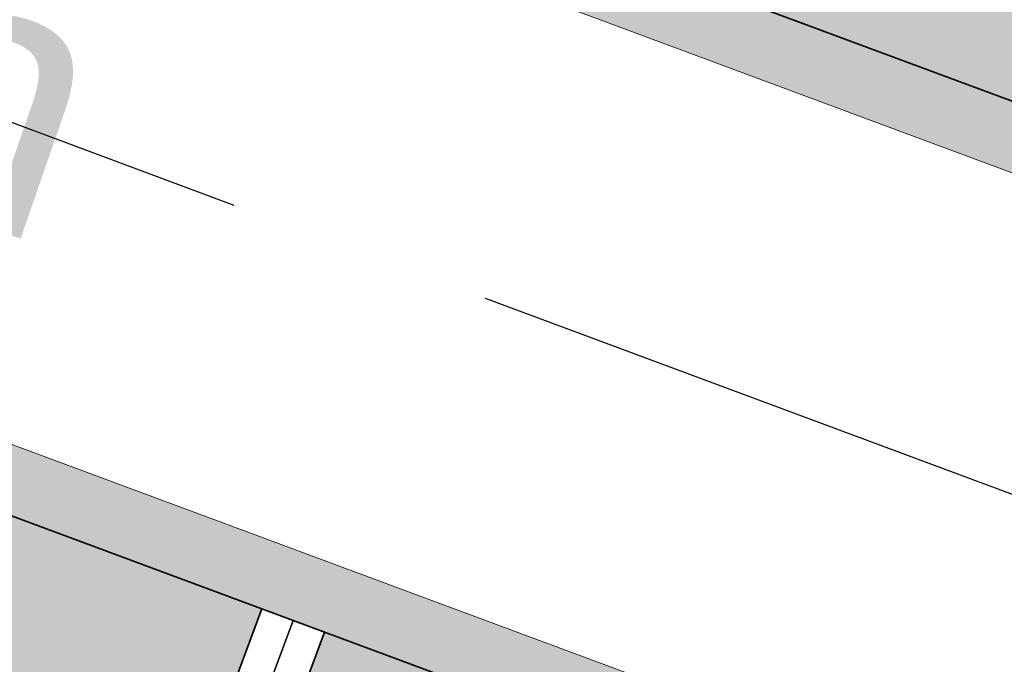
# Model space of a CAD drawing. Header units: metres. Extents: x 154038 to 155227, y 461678 to 462519.
# Tile 177 of 256: x 154574.29 to 154581.64, y 462294.7 to 462299.51. Entities that reach past the tile are written whole.
import ezdxf
from ezdxf.enums import TextEntityAlignment as Align

# ---------------------------------------------------------------- set-up
doc = ezdxf.new("R2010")
doc.units = ezdxf.units.M
doc.linetypes.add('AM-AS', pattern=[16, 10, -2, 2, -2])
doc.linetypes.add('DASHED', pattern=[0.75, 0.5, -0.25])
for name, color, linetype, lineweight in [('B-WE-OG-BEBOUWING_STRAATNAAM-T', 2, 'Continuous', 18), ('N-WE-VH-KANTVERHARDING_MOLGOOT-G', 6, 'Continuous', 18), ('N-WE-VH-VERHARDING_GRASSTEEN_parkeren-G', 3, 'Continuous', 18), ('N-WE-VH-VERHARDING_GRASSTEEN_parkeren-V', 73, 'Continuous', 18), ('N-WE-VH-VERHARDING_STRAATBAKSTEEN_Rijbaan-KV_DF-G', 160, 'Continuous', 35), ('N-WE-VH-VERHARDING_STRAATBAKSTEEN_Uitstapstrook_Parkeren-HV_KF-G', 170, 'Continuous', 35)]:
    doc.layers.add(name, color=color, linetype=linetype, lineweight=lineweight)
for name, color, linetype in [('N-PV-VW-MARKERING_Pvak-G', 161, 'DASHED'), ('N-PV-WEG_RIJBAAN-AS-G', 40, 'AM-AS'), ('N-WE-VW-MARKERING_Pvak-H', 21, 'Continuous')]:
    doc.layers.add(name, color=color, linetype=linetype)
doc.layers.add('N-WE-VH-KANTVERHARDING_MOLGOOT-V', color=7, linetype='Continuous', lineweight=18, true_color=0xb76059)
doc.layers.add('N-WE-VH-VERHARDING_STRAATBAKSTEEN_Rijbaan-KV_DF-V', color=7, linetype='Continuous', lineweight=18, true_color=0xb33d26)
doc.styles.get("Standard").update_dxf_attribs({"font": 'arial.ttf'})

msp = doc.modelspace()

# ---------------------------------------------------------------- hatches: boundary and pattern name
at = {"layer": 'N-WE-VH-KANTVERHARDING_MOLGOOT-V'}
h = msp.add_hatch(color=256, dxfattribs=at)
h.dxf.hatch_style = 1
edge = h.paths.add_edge_path()
edge.add_line((154504.0308506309, 462166.2479160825), (154508.5329932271, 462164.5833704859))
edge.add_line((154508.5329932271, 462164.5833704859), (154536.2906664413, 462239.6853322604))
edge.add_arc((154540.9803159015, 462237.9512077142), 5.000000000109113, 69.91068840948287, 159.706765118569, ccw=False)
edge.add_line((154542.6977384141, 462242.6469994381), (154554.4056087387, 462238.3650037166))
edge.add_arc((154557.1538001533, 462245.8775869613), 7.999466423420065, 249.90688527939, 339.6332798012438)
edge.add_line((154564.6531743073, 462243.093552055), (154574.3694280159, 462269.2609684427))
edge.add_arc((154579.244254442, 462267.4509774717), 5.199999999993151, 69.96311292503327, 159.6303699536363, ccw=False)
edge.add_line((154581.0259046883, 462272.3362330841), (154653.5238979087, 462245.8962516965))
edge.add_line((154653.5238979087, 462245.8962516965), (154653.6952104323, 462246.365987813))
edge.add_line((154653.6952104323, 462246.365987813), (154581.197217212, 462272.8059692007))
edge.add_arc((154579.244254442, 462267.4509774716), 5.700000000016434, 69.9631129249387, 159.6303699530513)
edge.add_line((154573.9006947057, 462269.435006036), (154564.1844437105, 462243.2675969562))
edge.add_arc((154557.153790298, 462245.8776083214), 7.499483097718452, 249.9070120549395, 339.63340657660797, ccw=False)
edge.add_line((154554.5773821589, 462238.8345714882), (154542.8694806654, 462243.1165786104))
edge.add_arc((154540.9803159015, 462237.9512077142), 5.500000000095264, 69.91068840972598, 159.7067651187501)
edge.add_line((154535.8217014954, 462239.858744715), (154508.2373593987, 462165.225752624))
edge.add_line((154508.2373593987, 462165.225752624), (154504.6732139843, 462166.5434991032))
edge.add_line((154504.6732139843, 462166.5434991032), (154517.595807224, 462201.4955950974))
edge.add_line((154517.595807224, 462201.4955950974), (154519.2557867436, 462206.0155393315))
edge.add_line((154519.2557867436, 462206.0155393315), (154534.953191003, 462248.4665406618))
edge.add_arc((154536.360085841, 462247.946303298), 1.500000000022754, 69.91068840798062, 159.7067651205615, ccw=False)
edge.add_line((154536.8753125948, 462249.3550408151), (154556.0695134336, 462242.3350206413))
edge.add_arc((154557.2717091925, 462245.6220748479), 3.499999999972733, 249.910688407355, 339.1809798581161)
edge.add_line((154560.5431862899, 462244.378114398), (154570.3383182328, 462270.7576828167))
edge.add_arc((154579.2442656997, 462267.4509682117), 9.500013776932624, 121.49320960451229, 159.6303986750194, ccw=False)
edge.add_arc((154571.4082981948, 462280.2415126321), 5.499999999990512, 301.4931808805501, 339.7866536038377)
edge.add_line((154576.569567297, 462278.3411702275), (154580.911670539, 462290.1341835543))
edge.add_arc((154577.6272265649, 462291.3434923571), 3.499999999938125, 339.7866536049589, 429.6303699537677)
edge.add_line((154578.8454897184, 462294.6246255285), (154544.5665896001, 462307.3521555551))
edge.add_line((154544.5665896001, 462307.3521555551), (154546.1329279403, 462311.570755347))
edge.add_line((154546.1329279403, 462311.570755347), (154586.0034751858, 462296.7670835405))
edge.add_line((154586.0034751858, 462296.7670835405), (154580.9067938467, 462282.8438030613))
edge.add_arc((154586.0632988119, 462280.9304984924), 5.500025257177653, 159.6427901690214, 250.0930405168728)
edge.add_line((154584.1905745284, 462275.7591174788), (154654.9971856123, 462249.9359822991))
edge.add_line((154654.9971856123, 462249.9359822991), (154655.168498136, 462250.4057184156))
edge.add_line((154655.168498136, 462250.4057184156), (154584.3613417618, 462276.2290524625))
edge.add_arc((154586.0632988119, 462280.9304984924), 5.000025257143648, 159.6304989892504, 250.09938210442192, ccw=False)
edge.add_line((154581.3759381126, 462282.6708726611), (154586.6440892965, 462297.0625800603))
edge.add_line((154586.6440892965, 462297.0625800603), (154545.8382322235, 462312.2135262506))
edge.add_line((154545.8382322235, 462312.2135262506), (154543.9238186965, 462307.0574598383))
edge.add_line((154543.9238186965, 462307.0574598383), (154578.6714521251, 462294.1558922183))
edge.add_arc((154577.6272265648, 462291.3434923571), 3.000000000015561, -20.21334639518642, 69.63036995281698, ccw=False)
edge.add_line((154580.442464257, 462290.3069419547), (154576.1003610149, 462278.5139286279))
edge.add_arc((154571.4082981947, 462280.2415126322), 5.000000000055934, 301.49318088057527, 339.7866536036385, ccw=False)
edge.add_arc((154579.2442544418, 462267.4509774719), 9.999999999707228, 121.4931808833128, 159.6303699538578)
edge.add_line((154569.869588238, 462270.9317293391), (154560.0751634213, 462244.5540653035))
edge.add_arc((154557.2717091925, 462245.6220748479), 2.999999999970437, 249.9106884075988, 339.14506041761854, ccw=False)
edge.add_line((154556.2412556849, 462242.8045998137), (154537.0470548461, 462249.8246199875))
edge.add_arc((154536.360085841, 462247.9463032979), 2.000000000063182, 69.9106884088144, 159.7067651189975)
edge.add_line((154534.484226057, 462248.6399531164), (154518.7866293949, 462206.1884314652))
edge.add_line((154518.7866293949, 462206.1884314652), (154517.1266457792, 462201.6684760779))
edge.add_line((154517.1266457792, 462201.6684760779), (154504.0308506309, 462166.2479160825))
at = {"layer": 'N-WE-VH-VERHARDING_GRASSTEEN_parkeren-V'}
h = msp.add_hatch(color=256, dxfattribs=at)
h.dxf.hatch_style = 1
h.paths.add_polyline_path([(154583.4368782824, 462303.5874464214), (154581.5619358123, 462304.2835719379), (154579.8213972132, 462299.5958007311), (154581.696330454, 462298.8996503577)])
h = msp.add_hatch(color=256, dxfattribs=at)
h.dxf.hatch_style = 1
h.paths.add_polyline_path([(154576.093418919, 462295.1130989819), (154574.2184856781, 462295.8092493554), (154572.4781097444, 462291.1219162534), (154574.3530429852, 462290.4257658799)])
h = msp.add_hatch(color=256, dxfattribs=at)
h.dxf.hatch_style = 1
h.paths.add_polyline_path([(154578.2027188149, 462294.3299298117), (154576.5621522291, 462294.9390613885), (154574.8217762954, 462290.2517282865), (154576.4623428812, 462289.6425967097)])
at = {"layer": 'N-WE-VH-VERHARDING_STRAATBAKSTEEN_Rijbaan-KV_DF-V'}
h = msp.add_hatch(color=256, dxfattribs=at)
h.dxf.hatch_style = 1
edge = h.paths.add_edge_path()
edge.add_line((154346.3655189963, 462123.4474894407), (154339.6690574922, 462103.1804047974))
edge.add_line((154339.6690574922, 462103.1804047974), (154331.5193567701, 462083.4356807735))
edge.add_line((154331.5193567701, 462083.4356807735), (154321.8864262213, 462064.3270959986))
edge.add_line((154321.8864262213, 462064.3270959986), (154319.064452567, 462059.5558212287))
edge.add_line((154319.064452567, 462059.5558212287), (154316.2103360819, 462061.243890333))
edge.add_arc((154313.6649621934, 462056.9402788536), 4.999999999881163, 59.39777921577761, 149.4251789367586)
edge.add_line((154309.3601339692, 462059.4835943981), (154295.4018813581, 462035.8577883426))
edge.add_arc((154299.7067095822, 462033.3144727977), 4.999999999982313, 149.425178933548, 239.2784399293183)
edge.add_line((154297.1523773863, 462029.0161723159), (154310.3450331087, 462021.1762305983))
edge.add_arc((154317.2452423, 462033.549449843), 14.16719595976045, 240.8527758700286, 248.9522969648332)
edge.add_line((154312.1571632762, 462020.327464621), (154334.4042784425, 462011.1510402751))
edge.add_arc((154336.3108423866, 462015.7732706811), 4.999999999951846, 247.5849764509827, 256.0899883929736)
edge.add_line((154335.1088540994, 462010.9198982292), (154350.5998025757, 462007.0834033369))
edge.add_arc((154349.3978142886, 462002.2300308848), 5.000000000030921, 59.37977109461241, 76.0899883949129, ccw=False)
edge.add_line((154351.944540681, 462006.5328421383), (154352.6260687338, 462006.1294627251))
edge.add_arc((154355.1727951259, 462010.4322739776), 4.999999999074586, 239.3797710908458, 256.0899883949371)
edge.add_line((154353.9708068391, 462005.5789015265), (154356.9781779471, 462004.8340984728))
edge.add_line((154356.9781779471, 462004.8340984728), (154367.5271780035, 462002.1693614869))
edge.add_line((154367.5271780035, 462002.1693614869), (154370.594703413, 462001.3944872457))
edge.add_arc((154371.8192663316, 462006.2422130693), 5.000000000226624, 255.8233322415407, 334.7988763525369)
edge.add_line((154376.3433598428, 462004.1132278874), (154378.3551998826, 462008.3883879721))
edge.add_arc((154373.8311063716, 462010.5173731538), 5.000000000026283, 334.7988763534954, 345.8749618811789)
edge.add_line((154378.6799336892, 462009.2971790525), (154401.6515090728, 462100.5820018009))
edge.add_line((154401.6515090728, 462100.5820018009), (154406.9852191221, 462099.2397882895))
edge.add_line((154406.9852191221, 462099.2397882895), (154397.3315953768, 462060.8780600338))
edge.add_line((154397.3315953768, 462060.8780600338), (154396.6527595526, 462061.0488872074))
edge.add_line((154396.6527595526, 462061.0488872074), (154394.6715745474, 462053.1760217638))
edge.add_line((154394.6715745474, 462053.1760217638), (154395.3511736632, 462053.0050023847))
edge.add_line((154395.3511736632, 462053.0050023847), (154390.2256132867, 462032.6401919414))
edge.add_line((154390.2256132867, 462032.6401919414), (154389.5467596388, 462032.8109482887))
edge.add_line((154389.5467596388, 462032.8109482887), (154388.7372010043, 462029.5939109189))
edge.add_line((154388.7372010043, 462029.5939109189), (154389.4156288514, 462029.4214625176))
edge.add_line((154389.4156288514, 462029.4214625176), (154383.7651946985, 462006.9676746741))
edge.add_line((154383.7651946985, 462006.9676746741), (154376.807218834, 461992.1819759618))
edge.add_arc((154381.331312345, 461990.0529907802), 4.999999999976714, 154.7988763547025, 166.0156035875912)
edge.add_line((154376.4795044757, 461991.2612789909), (154371.1051861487, 461969.68365288))
edge.add_line((154371.1051861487, 461969.68365288), (154363.8723419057, 461953.1420104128))
edge.add_arc((154368.4536651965, 461951.1389210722), 5.000088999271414, 156.3836358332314, 248.3411709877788)
edge.add_line((154366.60823727, 461946.491848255), (154366.6592998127, 461946.4715747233))
edge.add_line((154366.6592998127, 461946.4715747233), (154352.2416857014, 461952.1958481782))
edge.add_arc((154354.0386536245, 461956.8622859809), 5.000473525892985, 248.939130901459, 336.380420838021)
edge.add_line((154358.6202168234, 461954.8587855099), (154365.8806715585, 461971.4635736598))
edge.add_line((154365.8806715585, 461971.4635736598), (154371.1315098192, 461992.5091953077))
edge.add_arc((154366.27970195, 461993.7174835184), 4.999999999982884, 346.0156035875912, 435.8233322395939)
edge.add_line((154367.5042648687, 461998.5652093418), (154356.1296396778, 462001.438503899))
edge.add_line((154356.1296396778, 462001.438503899), (154353.1565705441, 462002.1748154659))
edge.add_arc((154351.9545822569, 461997.321443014), 4.99999999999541, 76.08998839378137, 92.77818827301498)
edge.add_line((154351.7122345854, 462002.315566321), (154350.8803402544, 462002.2858641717))
edge.add_arc((154350.6379925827, 462007.2799874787), 4.999999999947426, 256.0899883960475, 272.778188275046, ccw=False)
edge.add_line((154349.4360042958, 462002.4266150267), (154337.7325265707, 462005.3251033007))
edge.add_arc((154337.2517312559, 462003.38375432), 1.999999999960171, 76.08998839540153, 165.7499673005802)
edge.add_line((154335.3132697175, 462003.8760620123), (154335.1888994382, 462003.3863540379))
edge.add_line((154335.1888994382, 462003.3863540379), (154331.809089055, 462004.2350527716))
edge.add_line((154331.809089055, 462004.2350527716), (154332.0188515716, 462005.1214022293))
edge.add_arc((154330.0726110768, 462005.5819974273), 1.999999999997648, 346.6854067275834, 427.584976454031)
edge.add_line((154330.8352366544, 462007.4308895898), (154310.3759552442, 462015.8698735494))
edge.add_arc((154317.2452423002, 462033.5494498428), 18.96719595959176, 240.6390520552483, 248.76667882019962, ccw=False)
edge.add_line((154307.9454396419, 462017.0186243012), (154294.2962136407, 462025.129890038))
edge.add_arc((154292.7636143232, 462022.5509097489), 2.999999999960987, 59.27843992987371, 165.8531268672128)
edge.add_line((154289.8545971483, 462023.2841348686), (154287.8359008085, 462015.2751044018))
edge.add_line((154287.8359008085, 462015.2751044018), (154283.8632318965, 462016.2799413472))
edge.add_line((154283.8632318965, 462016.2799413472), (154284.9895646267, 462020.85211158))
edge.add_line((154284.9895646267, 462020.85211158), (154281.4008986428, 462022.9723146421))
edge.add_line((154281.4008986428, 462022.9723146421), (154304.5232118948, 462062.1092541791))
edge.add_arc((154313.1334630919, 462057.0210789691), 10.00129754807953, 72.70910643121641, 149.419295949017, ccw=False)
edge.add_arc((154316.7007223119, 462068.4799534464), 2.000000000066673, 252.7032232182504, 333.2466271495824)
edge.add_line((154318.4866272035, 462067.5796514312), (154327.4245828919, 462085.3096333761))
edge.add_line((154327.4245828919, 462085.3096333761), (154335.4473333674, 462104.7467881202))
edge.add_line((154335.4473333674, 462104.7467881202), (154342.0407687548, 462124.7020604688))
edge.add_line((154342.0407687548, 462124.7020604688), (154352.1387758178, 462165.04183881))
edge.add_line((154352.1387758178, 462165.04183881), (154355.7628846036, 462164.1322223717))
edge.add_line((154355.7628846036, 462164.1322223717), (154353.9603339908, 462153.7867322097))
edge.add_line((154353.9603339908, 462153.7867322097), (154346.3655189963, 462123.4474894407))
edge = h.paths.add_edge_path(flags=17)
edge.add_arc((154735.5031688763, 462271.5015979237), 4.999999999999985, 125.9385176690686, 138.150287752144, ccw=False)
edge.add_line((154732.5685849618, 462275.549834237), (154735.8470371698, 462277.9263983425))
edge.add_arc((154736.4339539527, 462277.1167510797), 1.000000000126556, 44.27258667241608, 125.93851766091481, ccw=False)
edge.add_line((154737.1499807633, 462277.8148238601), (154732.334294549, 462282.9696525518))
edge.add_arc((154731.6182677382, 462282.2715797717), 1.000000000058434, -54.06148233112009, 44.272586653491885, ccw=False)
edge.add_line((154732.2051845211, 462281.4619325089), (154729.9240080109, 462279.8082978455))
edge.add_arc((154735.7931758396, 462271.7118252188), 9.999999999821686, 125.9385176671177, 159.8812514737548)
edge.add_line((154726.4033583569, 462275.1514949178), (154712.1371545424, 462236.2067526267))
edge.add_arc((154709.3202092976, 462237.2386535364), 3.000000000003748, 249.8812514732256, 339.8812514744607, ccw=False)
edge.add_line((154708.2883083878, 462234.4217082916), (154663.7725424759, 462250.7286845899))
edge.add_line((154663.7725424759, 462250.7286845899), (154656.1079703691, 462250.0630933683))
edge.add_line((154656.1079703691, 462250.0630933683), (154584.3613417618, 462276.2290524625))
edge.add_arc((154586.0632988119, 462280.9304984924), 5.000025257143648, 159.6304989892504, 250.09938210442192, ccw=False)
edge.add_line((154581.3759381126, 462282.6708726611), (154586.6440892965, 462297.0625800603))
edge.add_line((154586.6440892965, 462297.0625800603), (154545.8382322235, 462312.2135262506))
edge.add_line((154545.8382322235, 462312.2135262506), (154543.9238186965, 462307.0574598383))
edge.add_line((154543.9238186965, 462307.0574598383), (154578.6714521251, 462294.1558922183))
edge.add_arc((154577.6272265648, 462291.3434923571), 3.000000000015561, -20.21334639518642, 69.63036995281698, ccw=False)
edge.add_line((154580.442464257, 462290.3069419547), (154576.1003610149, 462278.5139286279))
edge.add_arc((154571.4082981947, 462280.2415126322), 5.000000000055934, 301.49318088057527, 339.7866536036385, ccw=False)
edge.add_arc((154579.2442544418, 462267.4509774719), 9.999999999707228, 121.4931808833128, 159.6303699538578)
edge.add_line((154569.869588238, 462270.9317293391), (154560.0751634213, 462244.5540653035))
edge.add_arc((154557.2717091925, 462245.6220748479), 2.999999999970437, 249.9106884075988, 339.14506041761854, ccw=False)
edge.add_line((154556.2412556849, 462242.8045998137), (154537.0470548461, 462249.8246199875))
edge.add_arc((154536.360085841, 462247.9463032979), 2.000000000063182, 69.9106884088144, 159.7067651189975)
edge.add_line((154534.484226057, 462248.6399531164), (154518.7866293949, 462206.1884314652))
edge.add_line((154518.7866293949, 462206.1884314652), (154517.1266457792, 462201.6684760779))
edge.add_line((154517.1266457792, 462201.6684760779), (154504.0308506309, 462166.2479160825))
edge.add_line((154504.0308506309, 462166.2479160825), (154508.5329932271, 462164.5833704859))
edge.add_line((154508.5329932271, 462164.5833704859), (154521.6305956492, 462200.0088186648))
edge.add_line((154521.6305956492, 462200.0088186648), (154523.2905399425, 462204.5286669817))
edge.add_line((154523.2905399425, 462204.5286669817), (154536.2906664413, 462239.6853322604))
edge.add_arc((154540.9803159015, 462237.9512077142), 5.000000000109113, 69.91068840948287, 159.706765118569, ccw=False)
edge.add_line((154542.6977384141, 462242.6469994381), (154554.4056087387, 462238.3650037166))
edge.add_arc((154557.1538001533, 462245.8775869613), 7.999466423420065, 249.90688527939, 339.6332798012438)
edge.add_line((154564.6531743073, 462243.093552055), (154574.4386699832, 462269.447448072))
edge.add_arc((154579.1259759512, 462267.7069990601), 5.000000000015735, 69.96311292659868, 159.6294766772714, ccw=False)
edge.add_line((154580.8391011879, 462272.4043602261), (154655.4630948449, 462245.1890275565))
edge.add_line((154655.4630948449, 462245.1890275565), (154663.1240823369, 462245.8543074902))
edge.add_line((154663.1240823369, 462245.8543074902), (154713.9613245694, 462227.2316535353))
edge.add_line((154713.9613245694, 462227.2316535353), (154727.5885351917, 462264.4320337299))
edge.add_arc((154730.4054804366, 462263.4001328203), 2.999999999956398, 69.882642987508, 159.8812514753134, ccw=False)
edge.add_line((154731.4373129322, 462266.2171031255), (154749.540967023, 462259.5858871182))
edge.add_line((154749.540967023, 462259.5858871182), (154751.0397480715, 462263.6249638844))
edge.add_line((154751.0397480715, 462263.6249638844), (154734.4045412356, 462269.7183000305))
edge.add_arc((154736.1283149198, 462274.4117704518), 5.000006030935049, 197.6182283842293, 249.83320066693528, ccw=False)
edge.add_arc((154733.2690260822, 462273.5037486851), 2.000000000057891, 138.1345799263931, 197.6182116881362, ccw=False)
edge.add_line((154731.7795971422, 462274.8385151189), (154731.7786818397, 462274.8374930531))
edge = h.paths.add_edge_path(flags=0)
edge.add_arc((154536.360085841, 462247.9463032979), 2.000000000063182, 69.9106884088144, 159.7067651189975, ccw=False)
edge.add_arc((154536.360085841, 462247.9463032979), 2.000000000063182, 69.9106884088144, 159.7067651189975)
edge = h.paths.add_edge_path(flags=0)
edge.add_arc((154735.7931758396, 462271.7118252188), 9.999999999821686, 125.93851766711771, 159.8812514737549, ccw=False)
edge.add_arc((154735.7931758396, 462271.7118252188), 9.999999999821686, 125.9385176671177, 159.8812514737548)
edge = h.paths.add_edge_path(flags=17)
edge.add_arc((154735.5031688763, 462271.5015979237), 4.999999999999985, 125.9385176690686, 138.150287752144)
edge.add_line((154731.7795971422, 462274.8385151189), (154731.7786818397, 462274.8374930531))
edge.add_arc((154733.2690260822, 462273.5037486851), 2.000000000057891, 138.134579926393, 197.6182116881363)
edge.add_arc((154736.1283149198, 462274.4117704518), 5.000006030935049, 197.6182283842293, 249.8332006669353)
edge.add_line((154751.0397480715, 462263.6249638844), (154734.4045412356, 462269.7183000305))
edge.add_line((154749.540967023, 462259.5858871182), (154751.0397480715, 462263.6249638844))
edge.add_line((154731.4373129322, 462266.2171031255), (154749.540967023, 462259.5858871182))
edge.add_arc((154730.4054804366, 462263.4001328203), 2.999999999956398, 69.88264298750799, 159.8812514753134)
edge.add_line((154713.9613245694, 462227.2316535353), (154727.5885351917, 462264.4320337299))
edge.add_line((154663.1240823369, 462245.8543074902), (154713.9613245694, 462227.2316535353))
edge.add_line((154655.4630948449, 462245.1890275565), (154663.1240823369, 462245.8543074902))
edge.add_line((154580.8391011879, 462272.4043602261), (154655.4630948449, 462245.1890275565))
edge.add_arc((154579.1259759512, 462267.7069990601), 5.000000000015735, 69.96311292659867, 159.6294766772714)
edge.add_line((154564.6531743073, 462243.093552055), (154574.4386699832, 462269.447448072))
edge.add_arc((154557.1538001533, 462245.8775869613), 7.999466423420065, 249.90688527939, 339.6332798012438)
edge.add_line((154542.6977384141, 462242.6469994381), (154554.4056087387, 462238.3650037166))
edge.add_arc((154540.9803159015, 462237.9512077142), 5.000000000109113, 69.9106884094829, 159.706765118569)
edge.add_line((154523.2905399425, 462204.5286669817), (154536.2906664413, 462239.6853322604))
edge.add_line((154521.6305956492, 462200.0088186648), (154523.2905399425, 462204.5286669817))
edge.add_line((154508.5329932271, 462164.5833704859), (154521.6305956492, 462200.0088186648))
edge.add_line((154504.0308506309, 462166.2479160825), (154508.5329932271, 462164.5833704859))
edge.add_line((154517.1266457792, 462201.6684760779), (154504.0308506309, 462166.2479160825))
edge.add_line((154518.7866293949, 462206.1884314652), (154517.1266457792, 462201.6684760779))
edge.add_line((154534.484226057, 462248.6399531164), (154518.7866293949, 462206.1884314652))
edge.add_arc((154536.360085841, 462247.9463032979), 2.000000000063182, 69.9106884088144, 159.7067651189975)
edge.add_line((154556.2412556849, 462242.8045998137), (154537.0470548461, 462249.8246199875))
edge.add_arc((154557.2717091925, 462245.6220748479), 2.999999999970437, 249.9106884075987, 339.1450604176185)
edge.add_line((154569.869588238, 462270.9317293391), (154560.0751634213, 462244.5540653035))
edge.add_arc((154579.2442544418, 462267.4509774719), 9.999999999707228, 121.4931808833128, 159.6303699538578)
edge.add_arc((154571.4082981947, 462280.2415126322), 5.000000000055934, 301.4931808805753, 339.7866536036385)
edge.add_line((154580.442464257, 462290.3069419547), (154576.1003610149, 462278.5139286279))
edge.add_arc((154577.6272265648, 462291.3434923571), 3.000000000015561, 339.7866536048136, 429.6303699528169)
edge.add_line((154543.9238186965, 462307.0574598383), (154578.6714521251, 462294.1558922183))
edge.add_line((154545.8382322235, 462312.2135262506), (154543.9238186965, 462307.0574598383))
edge.add_line((154586.6440892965, 462297.0625800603), (154545.8382322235, 462312.2135262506))
edge.add_line((154581.3759381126, 462282.6708726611), (154586.6440892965, 462297.0625800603))
edge.add_arc((154586.0632988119, 462280.9304984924), 5.000025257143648, 159.6304989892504, 250.0993821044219)
edge.add_line((154656.1079703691, 462250.0630933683), (154584.3613417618, 462276.2290524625))
edge.add_line((154663.7725424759, 462250.7286845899), (154656.1079703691, 462250.0630933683))
edge.add_line((154708.2883083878, 462234.4217082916), (154663.7725424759, 462250.7286845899))
edge.add_arc((154709.3202092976, 462237.2386535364), 3.000000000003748, 249.8812514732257, 339.8812514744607)
edge.add_line((154726.4033583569, 462275.1514949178), (154712.1371545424, 462236.2067526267))
edge.add_arc((154735.7931758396, 462271.7118252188), 9.999999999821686, 125.9385176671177, 159.8812514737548)
edge.add_line((154732.2051845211, 462281.4619325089), (154729.9240080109, 462279.8082978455))
edge.add_arc((154731.6182677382, 462282.2715797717), 1.000000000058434, 305.9385176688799, 404.2725866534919)
edge.add_line((154732.334294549, 462282.9696525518), (154737.1499807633, 462277.8148238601))
edge.add_arc((154736.4339539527, 462277.1167510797), 1.000000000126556, 44.27258667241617, 125.9385176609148)
edge.add_line((154735.8470371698, 462277.9263983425), (154732.5685849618, 462275.549834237))
edge = h.paths.add_edge_path(flags=0)
edge.add_arc((154736.1283149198, 462274.4117704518), 5.000006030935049, 197.6182283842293, 249.8332006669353)
edge.add_arc((154736.1283149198, 462274.4117704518), 5.000006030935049, 197.6182283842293, 249.8332006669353)
edge = h.paths.add_edge_path(flags=0)
edge.add_arc((154733.2690260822, 462273.5037486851), 2.000000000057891, 138.134579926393, 197.6182116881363)
edge.add_arc((154733.2690260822, 462273.5037486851), 2.000000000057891, 138.134579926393, 197.6182116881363)
edge = h.paths.add_edge_path(flags=0)
edge.add_line((154731.7795971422, 462274.8385151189), (154731.7786818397, 462274.8374930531))
edge.add_line((154731.7795971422, 462274.8385151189), (154731.7786818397, 462274.8374930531))
edge = h.paths.add_edge_path(flags=0)
edge.add_arc((154735.5031688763, 462271.5015979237), 4.999999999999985, 125.9385176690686, 138.150287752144)
edge.add_arc((154735.5031688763, 462271.5015979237), 4.999999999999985, 125.9385176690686, 138.150287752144)
edge = h.paths.add_edge_path(flags=0)
edge.add_line((154732.2051845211, 462281.4619325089), (154729.9240080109, 462279.8082978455))
edge.add_line((154732.2051845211, 462281.4619325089), (154729.9240080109, 462279.8082978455))
edge = h.paths.add_edge_path(flags=0)
edge.add_arc((154731.6182677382, 462282.2715797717), 1.000000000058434, 305.9385176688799, 404.2725866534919)
edge.add_arc((154731.6182677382, 462282.2715797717), 1.000000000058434, 305.9385176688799, 404.2725866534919)
edge = h.paths.add_edge_path(flags=0)
edge.add_line((154737.1499807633, 462277.8148238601), (154732.334294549, 462282.9696525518))
edge.add_line((154737.1499807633, 462277.8148238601), (154732.334294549, 462282.9696525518))
edge = h.paths.add_edge_path(flags=0)
edge.add_arc((154736.4339539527, 462277.1167510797), 1.000000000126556, 44.27258667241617, 125.9385176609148)
edge.add_arc((154736.4339539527, 462277.1167510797), 1.000000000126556, 44.27258667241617, 125.9385176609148)
edge = h.paths.add_edge_path(flags=0)
edge.add_line((154732.5685849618, 462275.549834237), (154735.8470371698, 462277.9263983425))
edge.add_line((154732.5685849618, 462275.549834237), (154735.8470371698, 462277.9263983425))
edge = h.paths.add_edge_path(flags=0)
edge.add_line((154556.2412556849, 462242.8045998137), (154537.0470548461, 462249.8246199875))
edge.add_line((154556.2412556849, 462242.8045998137), (154537.0470548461, 462249.8246199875))
edge = h.paths.add_edge_path(flags=0)
edge.add_arc((154557.2717091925, 462245.6220748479), 2.999999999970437, 249.9106884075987, 339.1450604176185)
edge.add_arc((154557.2717091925, 462245.6220748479), 2.999999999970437, 249.9106884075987, 339.1450604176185)
edge = h.paths.add_edge_path(flags=0)
edge.add_line((154569.869588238, 462270.9317293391), (154560.0751634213, 462244.5540653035))
edge.add_line((154569.869588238, 462270.9317293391), (154560.0751634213, 462244.5540653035))
edge = h.paths.add_edge_path(flags=0)
edge.add_arc((154579.2442544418, 462267.4509774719), 9.999999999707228, 121.4931808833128, 159.6303699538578)
edge.add_arc((154579.2442544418, 462267.4509774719), 9.999999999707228, 121.4931808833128, 159.6303699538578)
edge = h.paths.add_edge_path(flags=0)
edge.add_arc((154571.4082981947, 462280.2415126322), 5.000000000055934, 301.4931808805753, 339.7866536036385)
edge.add_arc((154571.4082981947, 462280.2415126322), 5.000000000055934, 301.4931808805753, 339.7866536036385)
edge = h.paths.add_edge_path(flags=0)
edge.add_line((154580.442464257, 462290.3069419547), (154576.1003610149, 462278.5139286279))
edge.add_line((154580.442464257, 462290.3069419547), (154576.1003610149, 462278.5139286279))
edge = h.paths.add_edge_path(flags=0)
edge.add_arc((154577.6272265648, 462291.3434923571), 3.000000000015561, 339.7866536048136, 429.6303699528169)
edge.add_arc((154577.6272265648, 462291.3434923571), 3.000000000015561, 339.7866536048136, 429.6303699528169)
edge = h.paths.add_edge_path(flags=0)
edge.add_line((154543.9238186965, 462307.0574598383), (154578.6714521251, 462294.1558922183))
edge.add_line((154543.9238186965, 462307.0574598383), (154578.6714521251, 462294.1558922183))
edge = h.paths.add_edge_path(flags=0)
edge.add_line((154545.8382322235, 462312.2135262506), (154543.9238186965, 462307.0574598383))
edge.add_line((154545.8382322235, 462312.2135262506), (154543.9238186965, 462307.0574598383))
edge = h.paths.add_edge_path(flags=0)
edge.add_line((154586.6440892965, 462297.0625800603), (154545.8382322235, 462312.2135262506))
edge.add_line((154586.6440892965, 462297.0625800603), (154545.8382322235, 462312.2135262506))
edge = h.paths.add_edge_path(flags=0)
edge.add_line((154581.3759381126, 462282.6708726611), (154586.6440892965, 462297.0625800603))
edge.add_line((154581.3759381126, 462282.6708726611), (154586.6440892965, 462297.0625800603))
edge = h.paths.add_edge_path(flags=0)
edge.add_arc((154586.0632988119, 462280.9304984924), 5.000025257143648, 159.6304989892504, 250.0993821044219)
edge.add_arc((154586.0632988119, 462280.9304984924), 5.000025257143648, 159.6304989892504, 250.0993821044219)
edge = h.paths.add_edge_path(flags=0)
edge.add_line((154656.1079703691, 462250.0630933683), (154584.3613417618, 462276.2290524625))
edge.add_line((154656.1079703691, 462250.0630933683), (154584.3613417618, 462276.2290524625))
edge = h.paths.add_edge_path(flags=0)
edge.add_line((154663.7725424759, 462250.7286845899), (154656.1079703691, 462250.0630933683))
edge.add_line((154663.7725424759, 462250.7286845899), (154656.1079703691, 462250.0630933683))
edge = h.paths.add_edge_path(flags=0)
edge.add_line((154708.2883083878, 462234.4217082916), (154663.7725424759, 462250.7286845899))
edge.add_line((154708.2883083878, 462234.4217082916), (154663.7725424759, 462250.7286845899))
edge = h.paths.add_edge_path(flags=0)
edge.add_arc((154709.3202092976, 462237.2386535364), 3.000000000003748, 249.8812514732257, 339.8812514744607)
edge.add_arc((154709.3202092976, 462237.2386535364), 3.000000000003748, 249.8812514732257, 339.8812514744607)
edge = h.paths.add_edge_path(flags=0)
edge.add_line((154726.4033583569, 462275.1514949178), (154712.1371545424, 462236.2067526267))
edge.add_line((154726.4033583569, 462275.1514949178), (154712.1371545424, 462236.2067526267))
edge = h.paths.add_edge_path(flags=0)
edge.add_line((154751.0397480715, 462263.6249638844), (154734.4045412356, 462269.7183000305))
edge.add_line((154751.0397480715, 462263.6249638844), (154734.4045412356, 462269.7183000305))
edge = h.paths.add_edge_path(flags=0)
edge.add_line((154749.540967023, 462259.5858871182), (154751.0397480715, 462263.6249638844))
edge.add_line((154749.540967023, 462259.5858871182), (154751.0397480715, 462263.6249638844))
edge = h.paths.add_edge_path(flags=0)
edge.add_line((154731.4373129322, 462266.2171031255), (154749.540967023, 462259.5858871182))
edge.add_line((154731.4373129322, 462266.2171031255), (154749.540967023, 462259.5858871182))
edge = h.paths.add_edge_path(flags=0)
edge.add_arc((154730.4054804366, 462263.4001328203), 2.999999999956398, 69.88264298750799, 159.8812514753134)
edge.add_arc((154730.4054804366, 462263.4001328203), 2.999999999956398, 69.88264298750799, 159.8812514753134)
edge = h.paths.add_edge_path(flags=0)
edge.add_line((154713.9613245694, 462227.2316535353), (154727.5885351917, 462264.4320337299))
edge.add_line((154713.9613245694, 462227.2316535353), (154727.5885351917, 462264.4320337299))
edge = h.paths.add_edge_path(flags=0)
edge.add_line((154663.1240823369, 462245.8543074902), (154713.9613245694, 462227.2316535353))
edge.add_line((154663.1240823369, 462245.8543074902), (154713.9613245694, 462227.2316535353))
edge = h.paths.add_edge_path(flags=0)
edge.add_line((154655.4630948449, 462245.1890275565), (154663.1240823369, 462245.8543074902))
edge.add_line((154655.4630948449, 462245.1890275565), (154663.1240823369, 462245.8543074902))
edge = h.paths.add_edge_path(flags=0)
edge.add_line((154580.8391011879, 462272.4043602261), (154655.4630948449, 462245.1890275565))
edge.add_line((154580.8391011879, 462272.4043602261), (154655.4630948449, 462245.1890275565))
edge = h.paths.add_edge_path(flags=0)
edge.add_arc((154579.1259759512, 462267.7069990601), 5.000000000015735, 69.96311292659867, 159.6294766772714)
edge.add_arc((154579.1259759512, 462267.7069990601), 5.000000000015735, 69.96311292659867, 159.6294766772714)
edge = h.paths.add_edge_path(flags=0)
edge.add_line((154564.6531743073, 462243.093552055), (154574.4386699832, 462269.447448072))
edge.add_line((154564.6531743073, 462243.093552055), (154574.4386699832, 462269.447448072))
edge = h.paths.add_edge_path(flags=0)
edge.add_arc((154557.1538001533, 462245.8775869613), 7.999466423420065, 249.90688527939, 339.6332798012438)
edge.add_arc((154557.1538001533, 462245.8775869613), 7.999466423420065, 249.90688527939, 339.6332798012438)
edge = h.paths.add_edge_path(flags=0)
edge.add_line((154542.6977384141, 462242.6469994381), (154554.4056087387, 462238.3650037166))
edge.add_line((154542.6977384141, 462242.6469994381), (154554.4056087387, 462238.3650037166))
edge = h.paths.add_edge_path(flags=0)
edge.add_arc((154540.9803159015, 462237.9512077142), 5.000000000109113, 69.9106884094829, 159.706765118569)
edge.add_arc((154540.9803159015, 462237.9512077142), 5.000000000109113, 69.9106884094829, 159.706765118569)
edge = h.paths.add_edge_path(flags=0)
edge.add_line((154523.2905399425, 462204.5286669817), (154536.2906664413, 462239.6853322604))
edge.add_line((154523.2905399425, 462204.5286669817), (154536.2906664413, 462239.6853322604))
edge = h.paths.add_edge_path(flags=0)
edge.add_line((154521.6305956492, 462200.0088186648), (154523.2905399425, 462204.5286669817))
edge.add_line((154521.6305956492, 462200.0088186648), (154523.2905399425, 462204.5286669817))
edge = h.paths.add_edge_path(flags=0)
edge.add_line((154508.5329932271, 462164.5833704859), (154521.6305956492, 462200.0088186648))
edge.add_line((154508.5329932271, 462164.5833704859), (154521.6305956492, 462200.0088186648))
edge = h.paths.add_edge_path(flags=0)
edge.add_line((154504.0308506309, 462166.2479160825), (154508.5329932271, 462164.5833704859))
edge.add_line((154504.0308506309, 462166.2479160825), (154508.5329932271, 462164.5833704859))
edge = h.paths.add_edge_path(flags=0)
edge.add_line((154517.1266457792, 462201.6684760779), (154504.0308506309, 462166.2479160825))
edge.add_line((154517.1266457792, 462201.6684760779), (154504.0308506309, 462166.2479160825))
edge = h.paths.add_edge_path(flags=0)
edge.add_line((154518.7866293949, 462206.1884314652), (154517.1266457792, 462201.6684760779))
edge.add_line((154518.7866293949, 462206.1884314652), (154517.1266457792, 462201.6684760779))
edge = h.paths.add_edge_path(flags=0)
edge.add_line((154534.484226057, 462248.6399531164), (154518.7866293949, 462206.1884314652))
edge.add_line((154534.484226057, 462248.6399531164), (154518.7866293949, 462206.1884314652))
edge = h.paths.add_edge_path(flags=17)
edge.add_line((154302.5191957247, 462047.9045891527), (154309.3601339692, 462059.4835943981))
edge.add_arc((154313.6649621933, 462056.9402788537), 4.999999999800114, 59.39777921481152, 149.4251789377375, ccw=False)
edge.add_line((154316.2103360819, 462061.243890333), (154319.064452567, 462059.5558212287))

# ---------------------------------------------------------------- linework, layer by layer
at = {"layer": 'N-PV-VW-MARKERING_Pvak-G'}
for points in [[(154579.5870305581, 462299.6828195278), (154581.3274064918, 462304.3701526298), (154583.6710730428, 462303.4999646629), (154581.9306971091, 462298.812631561)], [(154576.3277855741, 462295.0260801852), (154574.5874096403, 462290.3387470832), (154572.2437430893, 462291.20893505), (154573.9841190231, 462295.896268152)], [(154578.6714521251, 462294.1558922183), (154576.9310761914, 462289.4685591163), (154574.5874096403, 462290.3387470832), (154576.3277855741, 462295.0260801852)]]:
    msp.add_lwpolyline(points, close=True, dxfattribs=at)
at = {"layer": 'N-PV-WEG_RIJBAAN-AS-G'}
msp.add_lwpolyline([(154587.1376189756, 462293.94589796), (154544.1013840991, 462309.924968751)], dxfattribs=at)
at = {"layer": 'N-WE-VH-KANTVERHARDING_MOLGOOT-G'}
for points in [[(154546.1329279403, 462311.570755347), (154586.0034751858, 462296.7670835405), (154580.9067938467, 462282.8438030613, 0.4165170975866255), (154584.1905745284, 462275.7591174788), (154654.9971856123, 462249.9359822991), (154655.168498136, 462250.4057184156), (154584.3613417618, 462276.2290524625, -0.4166125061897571), (154581.3759381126, 462282.6708726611), (154586.6440892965, 462297.0625800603), (154545.8382322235, 462312.2135262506)], [(154536.8753125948, 462249.3550408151), (154556.0695134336, 462242.3350206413, 0.4104882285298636), (154560.5431862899, 462244.378114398), (154570.3383182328, 462270.7576828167, -0.1679580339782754), (154574.2814821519, 462275.5516497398, 0.1686592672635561), (154576.569567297, 462278.3411702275), (154580.911670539, 462290.1341835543, 0.4134148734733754), (154578.8454897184, 462294.6246255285), (154544.5665896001, 462307.3521555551)], [(154543.9238186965, 462307.0574598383), (154578.6714521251, 462294.1558922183, -0.4134148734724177), (154580.442464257, 462290.3069419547), (154576.1003610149, 462278.5139286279, -0.1686592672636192), (154574.0202836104, 462275.9780009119, 0.16795803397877), (154569.869588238, 462270.9317293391), (154560.0751634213, 462244.5540653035, -0.4103051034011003), (154556.2412556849, 462242.8045998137), (154537.0470548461, 462249.8246199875, 0.4131715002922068)]]:
    msp.add_lwpolyline(points, format="xyb", dxfattribs=at)
at = {"layer": 'N-WE-VH-VERHARDING_GRASSTEEN_parkeren-G'}
for points in [[(154583.4368782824, 462303.5874464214), (154581.5619358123, 462304.2835719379), (154579.8213972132, 462299.5958007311), (154581.696330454, 462298.8996503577)], [(154576.093418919, 462295.1130989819), (154574.2184856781, 462295.8092493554), (154572.4781097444, 462291.1219162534), (154574.3530429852, 462290.4257658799)], [(154578.2027188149, 462294.3299298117), (154576.5621522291, 462294.9390613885), (154574.8217762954, 462290.2517282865), (154576.4623428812, 462289.6425967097)]]:
    msp.add_lwpolyline(points, close=True, dxfattribs=at)
at = {"layer": 'N-WE-VH-VERHARDING_STRAATBAKSTEEN_Rijbaan-KV_DF-G'}
for points in [[(154708.2883083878, 462234.4217082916), (154663.7725424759, 462250.7286845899), (154656.1079703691, 462250.0630933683), (154584.3613417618, 462276.2290524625, -0.4166125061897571), (154581.3759381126, 462282.6708726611), (154586.6440892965, 462297.0625800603), (154545.8382322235, 462312.2135262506)], [(154543.9238186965, 462307.0574598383), (154578.6714521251, 462294.1558922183, -0.4134148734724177), (154580.442464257, 462290.3069419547), (154576.1003610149, 462278.5139286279, -0.1686592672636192), (154574.0202836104, 462275.9780009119, 0.16795803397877), (154569.869588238, 462270.9317293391), (154560.0751634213, 462244.5540653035, -0.4103051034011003), (154556.2412556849, 462242.8045998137), (154537.0470548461, 462249.8246199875, 0.4131715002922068)]]:
    msp.add_lwpolyline(points, format="xyb", dxfattribs=at)
at = {"layer": 'N-WE-VH-VERHARDING_STRAATBAKSTEEN_Uitstapstrook_Parkeren-HV_KF-G'}
msp.add_lwpolyline([(154576.5621522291, 462294.9390613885), (154576.093418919, 462295.1130989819), (154574.3530429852, 462290.4257658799), (154574.8217762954, 462290.2517282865)], close=True, dxfattribs=at)
at = {"layer": 'N-WE-VW-MARKERING_Pvak-H'}
for points in [[(154576.093418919, 462295.1130989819), (154574.3530429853, 462290.4257658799)], [(154576.5621522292, 462294.9390613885), (154574.8217762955, 462290.2517282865)]]:
    msp.add_lwpolyline(points, dxfattribs=at)

# ---------------------------------------------------------------- texts
at = {"layer": 'B-WE-OG-BEBOUWING_STRAATNAAM-T'}
msp.add_text('Graaf Adolflaan', height=2, rotation=340.8999999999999, dxfattribs=at).set_placement((154565.6195015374, 462301.9354333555), align=Align.MIDDLE_CENTER)

doc.saveas('drawing.dxf')
